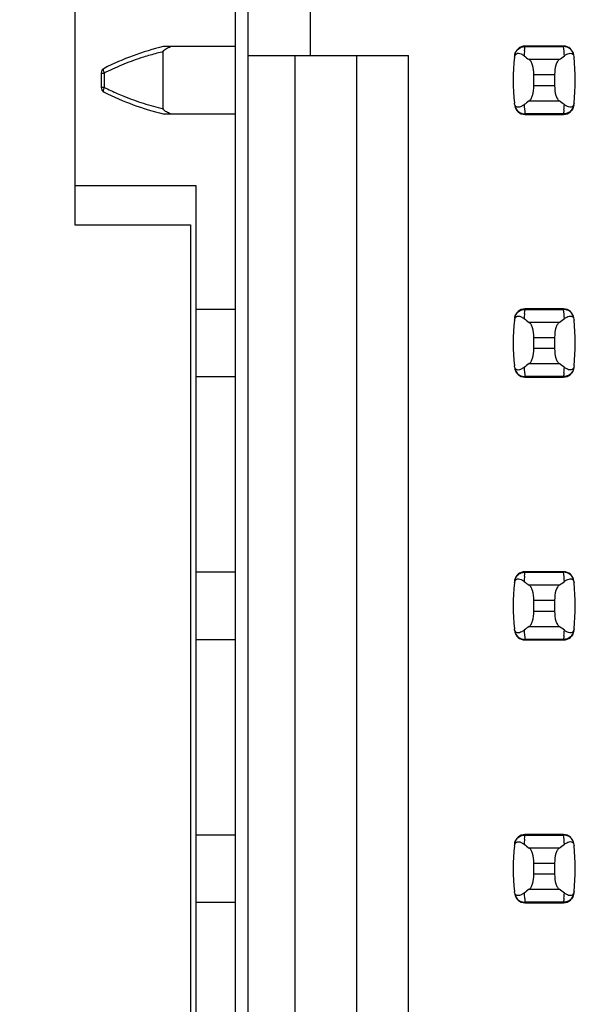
# Model space of a CAD drawing. Header units: inches. Extents: x 0 to 34, y 0 to 22.
# Tile 6 of 47: x 8.513 to 8.936, y 7.985 to 8.734. Entities that reach past the tile are written whole.
import ezdxf

# ---------------------------------------------------------------- set-up
doc = ezdxf.new("R2010")
doc.units = ezdxf.units.IN
doc.header["$LTSCALE"] = 1.87
doc.header["$MEASUREMENT"] = 0
doc.layers.get('0').update_dxf_attribs({"linetype": 'CONTINUOUS'})
doc.layers.add('DIMENSIONS', color=7, linetype='CONTINUOUS')
doc.styles.get("Standard").update_dxf_attribs({"font": 'txt', "width": 0.8})
doc.dimstyles.new('DIMSTYLE_1', dxfattribs={"dimtxt": 0.125, "dimasz": 0.18, "dimexe": 0.125, "dimexo": 0.0625, "dimgap": 0.09, "dimtad": 0, "dimtih": 1, "dimtoh": 1, "dimdec": 3, "dimlfac": 0.5, "dimzin": 4, "dimdsep": 46, "dimtxsty": 'STANDARD', "dimblk": '_FILLED', "dimblk1": '_FILLED', "dimblk2": '_FILLED', "dimcen": 0.09, "dimadec": 0, "dimazin": 0, "dimtp": 0.001, "dimtm": 0.001, "dimtfac": 1, "dimtdec": 3, "dimtofl": 0, "dimtmove": 0, "dimatfit": 3, "dimldrblk": '_FILLED', "dimfxl": 1, "dimtolj": 1, "dimtzin": 4, "dimarcsym": 0})

# ---------------------------------------------------------------- blocks, each defined once
blk = doc.blocks.new('*D18')
at = {"layer": 'DIMENSIONS', "color": 2, "linetype": 'CONTINUOUS'}
blk.add_line((8.58467, 14.26389), (7.80567, 14.26389), dxfattribs=at)
at = {"layer": 'DIMENSIONS', "color": 2, "linetype": 'CONTINUOUS', "insert": (7.74317, 14.32639), "char_height": 0.125, "width": 1.425, "attachment_point": 3, "line_spacing_factor": 0.9}
blk.add_mtext('4.148{\\Ftxt.shx;\\W1.000000;\\H0.125000; }[105.36]', dxfattribs=at)
blk = doc.blocks.new('_FILLED')
at = {"color": 0, "linetype": 'BYBLOCK'}
blk.add_solid([(0, 0), (-1, 0.1736), (-1, -0.1736)], dxfattribs=at)

msp = doc.modelspace()

# ---------------------------------------------------------------- linework, layer by layer
at = {"color": 7, "linetype": 'CONTINUOUS'}
for p, q in [((8.67717, 14.26389), (8.67717, 7.30989)), ((8.687, 7.34301), (8.687, 14.23277)), ((8.55517, 9.19789), (8.55517, 8.57789)), ((8.73424, 8.75403), (8.73424, 8.70679)), ((8.67717, 8.71348), (8.62243, 8.71348)), ((8.62243, 8.66616), (8.62243, 8.70962)), ((8.89719, 8.71037), (8.89735, 8.71192)), ((8.89735, 8.71192), (8.89744, 8.7127)), ((8.89744, 8.7127), (8.89753, 8.71347)), ((8.89755, 8.71387), (8.89753, 8.71347)), ((8.89753, 8.71347), (8.92686, 8.71347)), ((8.92684, 8.71387), (8.89755, 8.71387)), ((8.92686, 8.71347), (8.92684, 8.71387)), ((8.93439, 8.70701), (8.93473, 8.70604)), ((8.687, 8.70679), (8.80905, 8.70679)), ((8.72243, 8.70679), (8.72243, 7.38631)), ((8.76968, 7.43356), (8.76968, 8.70679)), ((8.80905, 7.47293), (8.80905, 8.70679)), ((8.92355, 8.70356), (8.90084, 8.70356)), ((8.93473, 8.70604), (8.93484, 8.70537)), ((8.57519, 8.69337), (8.57759, 8.69337)), ((8.57519, 8.69337), (8.57519, 8.68241)), ((8.57759, 8.68241), (8.57759, 8.69337)), ((8.90432, 8.69215), (8.92007, 8.69215)), ((8.90432, 8.68363), (8.90432, 8.69215)), ((8.92007, 8.69215), (8.92007, 8.68363)), ((8.57759, 8.68241), (8.57519, 8.68241)), ((8.92007, 8.68363), (8.90432, 8.68363)), ((8.88966, 8.66974), (8.88955, 8.67041)), ((8.89, 8.66877), (8.88966, 8.66974)), ((8.90084, 8.67222), (8.92355, 8.67222)), ((8.62243, 8.6623), (8.67717, 8.6623)), ((8.92686, 8.66231), (8.89753, 8.66231)), ((8.89753, 8.66231), (8.89755, 8.66191)), ((8.92684, 8.66191), (8.92686, 8.66231)), ((8.92695, 8.66308), (8.92686, 8.66231)), ((8.92704, 8.66386), (8.92695, 8.66308)), ((8.9272, 8.66541), (8.92704, 8.66386)), ((8.89755, 8.66191), (8.92684, 8.66191)), ((8.55517, 8.60789), (8.64717, 8.60789)), ((8.64717, 8.60789), (8.64717, 7.30989)), ((8.55517, 8.57789), (8.64317, 8.57789)), ((8.64317, 8.57789), (8.64317, 7.27989)), ((8.67717, 8.51348), (8.64717, 8.51348)), ((8.89735, 8.51192), (8.89744, 8.5127)), ((8.89744, 8.5127), (8.89753, 8.51347)), ((8.89755, 8.51387), (8.89753, 8.51347)), ((8.89753, 8.51347), (8.92686, 8.51347)), ((8.92684, 8.51387), (8.89755, 8.51387)), ((8.92686, 8.51347), (8.92684, 8.51387)), ((8.89719, 8.51037), (8.89735, 8.51192)), ((8.93439, 8.50701), (8.93473, 8.50604)), ((8.93473, 8.50604), (8.93484, 8.50537)), ((8.92355, 8.50356), (8.90084, 8.50356)), ((8.90432, 8.49215), (8.92007, 8.49215)), ((8.90432, 8.48363), (8.90432, 8.49215)), ((8.92007, 8.49215), (8.92007, 8.48363)), ((8.92007, 8.48363), (8.90432, 8.48363)), ((8.88966, 8.46974), (8.88955, 8.47041)), ((8.89, 8.46877), (8.88966, 8.46974)), ((8.90084, 8.47222), (8.92355, 8.47222)), ((8.64717, 8.4623), (8.67717, 8.4623)), ((8.92686, 8.46231), (8.89753, 8.46231)), ((8.89753, 8.46231), (8.89755, 8.46191)), ((8.89755, 8.46191), (8.92684, 8.46191)), ((8.92684, 8.46191), (8.92686, 8.46231)), ((8.92695, 8.46308), (8.92686, 8.46231)), ((8.92704, 8.46386), (8.92695, 8.46308)), ((8.9272, 8.46541), (8.92704, 8.46386)), ((8.67717, 8.31348), (8.64717, 8.31348)), ((8.89719, 8.31037), (8.89735, 8.31192)), ((8.89735, 8.31192), (8.89744, 8.3127)), ((8.89744, 8.3127), (8.89753, 8.31347)), ((8.89755, 8.31387), (8.89753, 8.31347)), ((8.89753, 8.31347), (8.92686, 8.31347)), ((8.92684, 8.31387), (8.89755, 8.31387)), ((8.92686, 8.31347), (8.92684, 8.31387)), ((8.92355, 8.30356), (8.90084, 8.30356)), ((8.93439, 8.30701), (8.93473, 8.30604)), ((8.93473, 8.30604), (8.93484, 8.30537)), ((8.90432, 8.29215), (8.92007, 8.29215)), ((8.90432, 8.28363), (8.90432, 8.29215)), ((8.92007, 8.29215), (8.92007, 8.28363)), ((8.92007, 8.28363), (8.90432, 8.28363)), ((8.88966, 8.26974), (8.88955, 8.27041)), ((8.89, 8.26877), (8.88966, 8.26974)), ((8.90084, 8.27222), (8.92355, 8.27222)), ((8.9272, 8.26541), (8.92704, 8.26386)), ((8.64717, 8.2623), (8.67717, 8.2623)), ((8.92686, 8.26231), (8.89753, 8.26231)), ((8.89753, 8.26231), (8.89755, 8.26191)), ((8.89755, 8.26191), (8.92684, 8.26191)), ((8.92684, 8.26191), (8.92686, 8.26231)), ((8.92695, 8.26308), (8.92686, 8.26231)), ((8.92704, 8.26386), (8.92695, 8.26308)), ((8.67717, 8.11348), (8.64717, 8.11348)), ((8.89719, 8.11037), (8.89735, 8.11192)), ((8.89735, 8.11192), (8.89744, 8.1127)), ((8.89744, 8.1127), (8.89753, 8.11347)), ((8.89755, 8.11387), (8.89753, 8.11347)), ((8.89753, 8.11347), (8.92686, 8.11347)), ((8.92684, 8.11387), (8.89755, 8.11387)), ((8.92686, 8.11347), (8.92684, 8.11387)), ((8.92355, 8.10356), (8.90084, 8.10356)), ((8.93439, 8.10701), (8.93473, 8.10604)), ((8.93473, 8.10604), (8.93484, 8.10537)), ((8.90432, 8.09215), (8.92007, 8.09215)), ((8.90432, 8.08363), (8.90432, 8.09215)), ((8.92007, 8.09215), (8.92007, 8.08363)), ((8.92007, 8.08363), (8.90432, 8.08363)), ((8.88966, 8.06974), (8.88955, 8.07041)), ((8.90084, 8.07222), (8.92355, 8.07222)), ((8.89, 8.06877), (8.88966, 8.06974)), ((8.92695, 8.06308), (8.92686, 8.06231)), ((8.92704, 8.06386), (8.92695, 8.06308)), ((8.9272, 8.06541), (8.92704, 8.06386)), ((8.64717, 8.0623), (8.67717, 8.0623)), ((8.92686, 8.06231), (8.89753, 8.06231)), ((8.89753, 8.06231), (8.89755, 8.06191)), ((8.89755, 8.06191), (8.92684, 8.06191)), ((8.92684, 8.06191), (8.92686, 8.06231))]:
    msp.add_line(p, q, dxfattribs=at)
for centre, radius, start, end in [((8.66973, 8.5155), 0.20355, 103.43634, 116.99448), ((8.66921, 8.51044), 0.20459, 104.67127, 107.60223), ((8.66973, 8.50847), 0.20664, 103.23229, 104.67256), ((8.89755, 8.706), 0.00787, 90, 173.04714), ((9.04606, 8.69549), 0.14961, 174.29541, 175.79451), ((8.92684, 8.706), 0.00787, 6.95286, 90), ((8.77832, 8.69549), 0.14963, 4.20561, 6.90091), ((8.66974, 8.50949), 0.20567, 112.09317, 116.2555), ((8.66888, 8.51152), 0.20347, 107.60633, 112.08509), ((9.04605, 8.68789), 0.15748, 173.62876, 186.37124), ((8.88777, 8.69458), 0.01496, 52.62555, 54.6964), ((8.77834, 8.68789), 0.15748, 353.62876, 6.37124), ((8.57912, 8.69337), 0.00394, 116.99448, 180), ((8.67086, 8.50716), 0.20826, 116.24931, 116.60672), ((8.57912, 8.68241), 0.00394, 180, 243.00552), ((8.66973, 8.86028), 0.20355, 243.00552, 256.56366), ((8.67051, 8.86791), 0.20746, 243.39214, 244.89804), ((8.66948, 8.8657), 0.20503, 244.8964, 247.91103), ((8.66888, 8.86426), 0.20347, 247.91491, 252.39367), ((8.66941, 8.86603), 0.20532, 252.40267, 256.77285), ((8.89755, 8.66978), 0.00787, 186.95286, 270), ((9.04607, 8.68029), 0.14963, 184.20561, 186.90091), ((8.92684, 8.66978), 0.00787, 270, 353.04714), ((8.77833, 8.68028), 0.14961, 354.29541, 355.79451), ((8.93663, 8.68121), 0.01497, 232.62594, 234.6885), ((8.89755, 8.506), 0.00787, 90, 173.04714), ((8.92684, 8.506), 0.00787, 6.95286, 90), ((8.77832, 8.49549), 0.14963, 4.20561, 6.90091), ((9.04605, 8.48789), 0.15748, 173.62876, 186.37124), ((8.88777, 8.49458), 0.01496, 52.62555, 54.6964), ((9.04606, 8.49549), 0.14961, 174.29541, 175.79451), ((8.77834, 8.48789), 0.15748, 353.62876, 6.37124), ((8.89755, 8.46978), 0.00787, 186.95286, 270), ((9.04607, 8.48029), 0.14963, 184.20561, 186.90091), ((8.92684, 8.46978), 0.00787, 270, 353.04714), ((8.77833, 8.48028), 0.14961, 354.29541, 355.79451), ((8.93663, 8.48121), 0.01497, 232.62594, 234.6885), ((8.89755, 8.306), 0.00787, 90, 173.04714), ((9.04606, 8.29549), 0.14961, 174.29541, 175.79451), ((8.92684, 8.306), 0.00787, 6.95286, 90), ((8.77832, 8.29549), 0.14963, 4.20561, 6.90091), ((9.04605, 8.28789), 0.15748, 173.62876, 186.37124), ((8.88777, 8.29458), 0.01496, 52.62555, 54.6964), ((8.77834, 8.28789), 0.15748, 353.62876, 6.37124), ((8.89755, 8.26978), 0.00787, 186.95286, 270), ((9.04607, 8.28029), 0.14963, 184.20561, 186.90091), ((8.92684, 8.26978), 0.00787, 270, 353.04714), ((8.77833, 8.28028), 0.14961, 354.29541, 355.79451), ((8.93663, 8.28121), 0.01497, 232.62594, 234.6885), ((8.89755, 8.106), 0.00787, 90, 173.04714), ((9.04606, 8.09549), 0.14961, 174.29541, 175.79451), ((8.92684, 8.106), 0.00787, 6.95286, 90), ((8.77832, 8.09549), 0.14963, 4.20561, 6.90091), ((9.04605, 8.08789), 0.15748, 173.62876, 186.37124), ((8.88777, 8.09458), 0.01496, 52.62555, 54.6964), ((8.77834, 8.08789), 0.15748, 353.62876, 6.37124), ((8.89755, 8.06978), 0.00787, 186.95286, 270), ((9.04607, 8.08029), 0.14963, 184.20561, 186.90091), ((8.92684, 8.06978), 0.00787, 270, 353.04714), ((8.77833, 8.08028), 0.14961, 354.29541, 355.79451), ((8.93663, 8.08121), 0.01497, 232.62594, 234.6885)]:
    msp.add_arc(centre, radius, start, end, dxfattribs=at)
for centre, start_param, end_param in [((9.26833, 8.7414), -2.804032, -2.774684), ((8.55606, 8.7414), -0.366909, -0.33756), ((9.26833, 8.63438), 2.774684, 2.804032), ((8.55606, 8.63438), 0.33756, 0.366909), ((9.26833, 8.5414), -2.804032, -2.774684), ((8.55606, 8.5414), -0.366909, -0.33756), ((9.26833, 8.43438), 2.774684, 2.804032), ((8.55606, 8.43438), 0.33756, 0.366909), ((9.26833, 8.3414), -2.804032, -2.774684), ((8.55606, 8.3414), -0.366909, -0.33756), ((9.26833, 8.23438), 2.774684, 2.804032), ((8.55606, 8.23438), 0.33756, 0.366909), ((9.26833, 8.1414), -2.804032, -2.774684), ((8.55606, 8.1414), -0.366909, -0.33756), ((9.26833, 8.03438), 2.774684, 2.804032), ((8.55606, 8.03438), 0.33756, 0.366909)]:
    msp.add_ellipse(centre, major_axis=(0.3937, 0), ratio=0.267949, start_param=start_param, end_param=end_param, dxfattribs=at)
for points, knots in [([(8.62243, 8.70962), (8.62261, 8.71016), (8.62326, 8.71116), (8.62525, 8.71231), (8.62678, 8.71306), (8.62783, 8.71348)], [0, 0, 0, 0, 0.249418, 0.500086, 1, 1, 1, 1]), ([(8.88955, 8.70537), (8.88966, 8.70638), (8.89036, 8.70824), (8.89279, 8.70854), (8.89465, 8.70791), (8.89582, 8.70721), (8.89641, 8.70679)], [0, 0, 0, 0, 0.344091, 0.54278, 0.755602, 1, 1, 1, 1]), ([(8.88971, 8.70681), (8.88986, 8.70799), (8.89079, 8.71037), (8.89273, 8.71205), (8.89385, 8.7126)], [0, 0, 0, 0, 0.485962, 1, 1, 1, 1]), ([(8.89385, 8.7126), (8.89415, 8.71275), (8.89531, 8.71324), (8.89659, 8.71348), (8.89753, 8.71347)], [0, 0, 0, 0, 0.258954, 1, 1, 1, 1]), ([(8.9306, 8.71257), (8.9303, 8.71272), (8.92912, 8.71323), (8.92781, 8.71348), (8.92686, 8.71347)], [0, 0, 0, 0, 0.258938, 1, 1, 1, 1]), ([(8.92754, 8.70647), (8.92811, 8.7069), (8.92925, 8.70766), (8.93103, 8.70838), (8.93298, 8.70855), (8.93409, 8.70762), (8.93439, 8.70701)], [0, 0, 0, 0, 0.277188, 0.519496, 0.737282, 1, 1, 1, 1]), ([(8.93468, 8.70681), (8.93453, 8.70798), (8.93362, 8.71033), (8.93171, 8.71201), (8.9306, 8.71257)], [0, 0, 0, 0, 0.485899, 1, 1, 1, 1]), ([(8.90432, 8.69215), (8.90432, 8.69461), (8.90393, 8.69807), (8.9024, 8.70185), (8.90139, 8.70317), (8.90084, 8.70356)], [0, 0, 0, 0, 0.604658, 0.834309, 1, 1, 1, 1]), ([(8.92355, 8.70356), (8.923, 8.70317), (8.92199, 8.70185), (8.92046, 8.69807), (8.92007, 8.69461), (8.92007, 8.69215)], [0, 0, 0, 0, 0.165672, 0.395352, 1, 1, 1, 1]), ([(8.57759, 8.69337), (8.57727, 8.69409), (8.57687, 8.69512), (8.57696, 8.69668), (8.57734, 8.69687)], [0, 0, 0, 0, 0.649654, 1, 1, 1, 1]), ([(8.57695, 8.67989), (8.57695, 8.68008), (8.57704, 8.68095), (8.57732, 8.68179), (8.57759, 8.68241)], [0, 0, 0, 0, 0.215945, 1, 1, 1, 1]), ([(8.57734, 8.6789), (8.57728, 8.67894), (8.57699, 8.67918), (8.57695, 8.67959), (8.57695, 8.67989)], [0, 0, 0, 0, 0.187302, 1, 1, 1, 1]), ([(8.90084, 8.67222), (8.90139, 8.6726), (8.9024, 8.67393), (8.90393, 8.67771), (8.90432, 8.68117), (8.90432, 8.68363)], [0, 0, 0, 0, 0.165672, 0.395352, 1, 1, 1, 1]), ([(8.92007, 8.68363), (8.92007, 8.68117), (8.92046, 8.67771), (8.92199, 8.67393), (8.923, 8.6726), (8.92355, 8.67222)], [0, 0, 0, 0, 0.604658, 0.834309, 1, 1, 1, 1]), ([(8.93484, 8.67041), (8.93473, 8.6694), (8.93402, 8.66754), (8.9316, 8.66724), (8.92974, 8.66787), (8.92857, 8.66857), (8.92797, 8.66899)], [0, 0, 0, 0, 0.34411, 0.542772, 0.755567, 1, 1, 1, 1]), ([(8.62783, 8.6623), (8.62678, 8.66272), (8.62525, 8.66347), (8.62326, 8.66461), (8.62261, 8.66562), (8.62243, 8.66616)], [0, 0, 0, 0, 0.499884, 0.750545, 1, 1, 1, 1]), ([(8.88971, 8.66897), (8.88986, 8.66779), (8.89079, 8.66541), (8.89273, 8.66373), (8.89385, 8.66317)], [0, 0, 0, 0, 0.485962, 1, 1, 1, 1]), ([(8.89685, 8.66931), (8.89628, 8.66888), (8.89514, 8.66812), (8.89336, 8.66739), (8.89141, 8.66723), (8.8903, 8.66816), (8.89, 8.66877)], [0, 0, 0, 0, 0.277188, 0.519495, 0.73728, 1, 1, 1, 1]), ([(8.89385, 8.66317), (8.89415, 8.66303), (8.89531, 8.66254), (8.89659, 8.6623), (8.89753, 8.66231)], [0, 0, 0, 0, 0.258954, 1, 1, 1, 1]), ([(8.9306, 8.66321), (8.9303, 8.66306), (8.92912, 8.66255), (8.92781, 8.6623), (8.92686, 8.66231)], [0, 0, 0, 0, 0.258938, 1, 1, 1, 1]), ([(8.93468, 8.66897), (8.93453, 8.6678), (8.93362, 8.66545), (8.93171, 8.66377), (8.9306, 8.66321)], [0, 0, 0, 0, 0.485899, 1, 1, 1, 1]), ([(8.88971, 8.50681), (8.88986, 8.50799), (8.89079, 8.51037), (8.89273, 8.51205), (8.89385, 8.5126)], [0, 0, 0, 0, 0.485962, 1, 1, 1, 1]), ([(8.89385, 8.5126), (8.89415, 8.51275), (8.89531, 8.51324), (8.89659, 8.51348), (8.89753, 8.51347)], [0, 0, 0, 0, 0.258954, 1, 1, 1, 1]), ([(8.9306, 8.51257), (8.9303, 8.51272), (8.92912, 8.51323), (8.92781, 8.51348), (8.92686, 8.51347)], [0, 0, 0, 0, 0.258938, 1, 1, 1, 1]), ([(8.93468, 8.50681), (8.93453, 8.50798), (8.93362, 8.51033), (8.93171, 8.51201), (8.9306, 8.51257)], [0, 0, 0, 0, 0.485899, 1, 1, 1, 1]), ([(8.88955, 8.50537), (8.88966, 8.50638), (8.89036, 8.50824), (8.89279, 8.50854), (8.89465, 8.50791), (8.89582, 8.50721), (8.89641, 8.50679)], [0, 0, 0, 0, 0.344091, 0.54278, 0.755602, 1, 1, 1, 1]), ([(8.92754, 8.50647), (8.92811, 8.5069), (8.92925, 8.50766), (8.93103, 8.50838), (8.93298, 8.50855), (8.93409, 8.50762), (8.93439, 8.50701)], [0, 0, 0, 0, 0.277188, 0.519496, 0.737282, 1, 1, 1, 1]), ([(8.90432, 8.49215), (8.90432, 8.49461), (8.90393, 8.49807), (8.9024, 8.50185), (8.90139, 8.50317), (8.90084, 8.50356)], [0, 0, 0, 0, 0.604658, 0.834309, 1, 1, 1, 1]), ([(8.92355, 8.50356), (8.923, 8.50317), (8.92199, 8.50185), (8.92046, 8.49807), (8.92007, 8.49461), (8.92007, 8.49215)], [0, 0, 0, 0, 0.165672, 0.395352, 1, 1, 1, 1]), ([(8.90084, 8.47222), (8.90139, 8.4726), (8.9024, 8.47393), (8.90393, 8.47771), (8.90432, 8.48117), (8.90432, 8.48363)], [0, 0, 0, 0, 0.165672, 0.395352, 1, 1, 1, 1]), ([(8.92007, 8.48363), (8.92007, 8.48117), (8.92046, 8.47771), (8.92199, 8.47393), (8.923, 8.4726), (8.92355, 8.47222)], [0, 0, 0, 0, 0.604658, 0.834309, 1, 1, 1, 1]), ([(8.88971, 8.46897), (8.88986, 8.46779), (8.89079, 8.46541), (8.89273, 8.46373), (8.89385, 8.46317)], [0, 0, 0, 0, 0.485962, 1, 1, 1, 1]), ([(8.89685, 8.46931), (8.89628, 8.46888), (8.89514, 8.46812), (8.89336, 8.46739), (8.89141, 8.46723), (8.8903, 8.46816), (8.89, 8.46877)], [0, 0, 0, 0, 0.277188, 0.519495, 0.73728, 1, 1, 1, 1]), ([(8.93484, 8.47041), (8.93473, 8.4694), (8.93402, 8.46754), (8.9316, 8.46724), (8.92974, 8.46787), (8.92857, 8.46857), (8.92797, 8.46899)], [0, 0, 0, 0, 0.34411, 0.542772, 0.755567, 1, 1, 1, 1]), ([(8.93468, 8.46897), (8.93453, 8.4678), (8.93362, 8.46545), (8.93171, 8.46377), (8.9306, 8.46321)], [0, 0, 0, 0, 0.485899, 1, 1, 1, 1]), ([(8.89385, 8.46317), (8.89415, 8.46303), (8.89531, 8.46254), (8.89659, 8.4623), (8.89753, 8.46231)], [0, 0, 0, 0, 0.258954, 1, 1, 1, 1]), ([(8.9306, 8.46321), (8.9303, 8.46306), (8.92912, 8.46255), (8.92781, 8.4623), (8.92686, 8.46231)], [0, 0, 0, 0, 0.258938, 1, 1, 1, 1]), ([(8.88971, 8.30681), (8.88986, 8.30799), (8.89079, 8.31037), (8.89273, 8.31205), (8.89385, 8.3126)], [0, 0, 0, 0, 0.485962, 1, 1, 1, 1]), ([(8.89385, 8.3126), (8.89415, 8.31275), (8.89531, 8.31324), (8.89659, 8.31348), (8.89753, 8.31347)], [0, 0, 0, 0, 0.258954, 1, 1, 1, 1]), ([(8.9306, 8.31257), (8.9303, 8.31272), (8.92912, 8.31323), (8.92781, 8.31348), (8.92686, 8.31347)], [0, 0, 0, 0, 0.258938, 1, 1, 1, 1]), ([(8.93468, 8.30681), (8.93453, 8.30798), (8.93362, 8.31033), (8.93171, 8.31201), (8.9306, 8.31257)], [0, 0, 0, 0, 0.485899, 1, 1, 1, 1]), ([(8.88955, 8.30537), (8.88966, 8.30638), (8.89036, 8.30824), (8.89279, 8.30854), (8.89465, 8.30791), (8.89582, 8.30721), (8.89641, 8.30679)], [0, 0, 0, 0, 0.344091, 0.54278, 0.755602, 1, 1, 1, 1]), ([(8.90432, 8.29215), (8.90432, 8.29461), (8.90393, 8.29807), (8.9024, 8.30185), (8.90139, 8.30317), (8.90084, 8.30356)], [0, 0, 0, 0, 0.604658, 0.834309, 1, 1, 1, 1]), ([(8.92355, 8.30356), (8.923, 8.30317), (8.92199, 8.30185), (8.92046, 8.29807), (8.92007, 8.29461), (8.92007, 8.29215)], [0, 0, 0, 0, 0.165672, 0.395352, 1, 1, 1, 1]), ([(8.92754, 8.30647), (8.92811, 8.3069), (8.92925, 8.30766), (8.93103, 8.30838), (8.93298, 8.30855), (8.93409, 8.30762), (8.93439, 8.30701)], [0, 0, 0, 0, 0.277188, 0.519496, 0.737282, 1, 1, 1, 1]), ([(8.90084, 8.27222), (8.90139, 8.2726), (8.9024, 8.27393), (8.90393, 8.27771), (8.90432, 8.28117), (8.90432, 8.28363)], [0, 0, 0, 0, 0.165672, 0.395352, 1, 1, 1, 1]), ([(8.92007, 8.28363), (8.92007, 8.28117), (8.92046, 8.27771), (8.92199, 8.27393), (8.923, 8.2726), (8.92355, 8.27222)], [0, 0, 0, 0, 0.604658, 0.834309, 1, 1, 1, 1]), ([(8.88971, 8.26897), (8.88986, 8.26779), (8.89079, 8.26541), (8.89273, 8.26373), (8.89385, 8.26317)], [0, 0, 0, 0, 0.485962, 1, 1, 1, 1]), ([(8.89685, 8.26931), (8.89628, 8.26888), (8.89514, 8.26812), (8.89336, 8.26739), (8.89141, 8.26723), (8.8903, 8.26816), (8.89, 8.26877)], [0, 0, 0, 0, 0.277188, 0.519495, 0.73728, 1, 1, 1, 1]), ([(8.93484, 8.27041), (8.93473, 8.2694), (8.93402, 8.26754), (8.9316, 8.26724), (8.92974, 8.26787), (8.92857, 8.26857), (8.92797, 8.26899)], [0, 0, 0, 0, 0.34411, 0.542772, 0.755567, 1, 1, 1, 1]), ([(8.93468, 8.26897), (8.93453, 8.2678), (8.93362, 8.26545), (8.93171, 8.26377), (8.9306, 8.26321)], [0, 0, 0, 0, 0.485899, 1, 1, 1, 1]), ([(8.89385, 8.26317), (8.89415, 8.26303), (8.89531, 8.26254), (8.89659, 8.2623), (8.89753, 8.26231)], [0, 0, 0, 0, 0.258954, 1, 1, 1, 1]), ([(8.9306, 8.26321), (8.9303, 8.26306), (8.92912, 8.26255), (8.92781, 8.2623), (8.92686, 8.26231)], [0, 0, 0, 0, 0.258938, 1, 1, 1, 1]), ([(8.88955, 8.10537), (8.88966, 8.10638), (8.89036, 8.10824), (8.89279, 8.10854), (8.89465, 8.10791), (8.89582, 8.10721), (8.89641, 8.10679)], [0, 0, 0, 0, 0.344091, 0.54278, 0.755602, 1, 1, 1, 1]), ([(8.88971, 8.10681), (8.88986, 8.10799), (8.89079, 8.11037), (8.89273, 8.11205), (8.89385, 8.1126)], [0, 0, 0, 0, 0.485962, 1, 1, 1, 1]), ([(8.89385, 8.1126), (8.89415, 8.11275), (8.89531, 8.11324), (8.89659, 8.11348), (8.89753, 8.11347)], [0, 0, 0, 0, 0.258954, 1, 1, 1, 1]), ([(8.9306, 8.11257), (8.9303, 8.11272), (8.92912, 8.11323), (8.92781, 8.11348), (8.92686, 8.11347)], [0, 0, 0, 0, 0.258938, 1, 1, 1, 1]), ([(8.92754, 8.10647), (8.92811, 8.1069), (8.92925, 8.10766), (8.93103, 8.10838), (8.93298, 8.10855), (8.93409, 8.10762), (8.93439, 8.10701)], [0, 0, 0, 0, 0.277188, 0.519496, 0.737282, 1, 1, 1, 1]), ([(8.93468, 8.10681), (8.93453, 8.10798), (8.93362, 8.11033), (8.93171, 8.11201), (8.9306, 8.11257)], [0, 0, 0, 0, 0.485899, 1, 1, 1, 1]), ([(8.90432, 8.09215), (8.90432, 8.09461), (8.90393, 8.09807), (8.9024, 8.10185), (8.90139, 8.10317), (8.90084, 8.10356)], [0, 0, 0, 0, 0.604658, 0.834309, 1, 1, 1, 1]), ([(8.92355, 8.10356), (8.923, 8.10317), (8.92199, 8.10185), (8.92046, 8.09807), (8.92007, 8.09461), (8.92007, 8.09215)], [0, 0, 0, 0, 0.165672, 0.395352, 1, 1, 1, 1]), ([(8.90084, 8.07222), (8.90139, 8.0726), (8.9024, 8.07393), (8.90393, 8.07771), (8.90432, 8.08117), (8.90432, 8.08363)], [0, 0, 0, 0, 0.165672, 0.395352, 1, 1, 1, 1]), ([(8.92007, 8.08363), (8.92007, 8.08117), (8.92046, 8.07771), (8.92199, 8.07393), (8.923, 8.0726), (8.92355, 8.07222)], [0, 0, 0, 0, 0.604658, 0.834309, 1, 1, 1, 1]), ([(8.93484, 8.07041), (8.93473, 8.0694), (8.93402, 8.06754), (8.9316, 8.06724), (8.92974, 8.06787), (8.92857, 8.06857), (8.92797, 8.06899)], [0, 0, 0, 0, 0.34411, 0.542772, 0.755567, 1, 1, 1, 1]), ([(8.88971, 8.06897), (8.88986, 8.06779), (8.89079, 8.06541), (8.89273, 8.06373), (8.89385, 8.06317)], [0, 0, 0, 0, 0.485962, 1, 1, 1, 1]), ([(8.89685, 8.06931), (8.89628, 8.06888), (8.89514, 8.06812), (8.89336, 8.06739), (8.89141, 8.06723), (8.8903, 8.06816), (8.89, 8.06877)], [0, 0, 0, 0, 0.277188, 0.519495, 0.73728, 1, 1, 1, 1]), ([(8.89385, 8.06317), (8.89415, 8.06303), (8.89531, 8.06254), (8.89659, 8.0623), (8.89753, 8.06231)], [0, 0, 0, 0, 0.258954, 1, 1, 1, 1]), ([(8.9306, 8.06321), (8.9303, 8.06306), (8.92912, 8.06255), (8.92781, 8.0623), (8.92686, 8.06231)], [0, 0, 0, 0, 0.258938, 1, 1, 1, 1]), ([(8.93468, 8.06897), (8.93453, 8.0678), (8.93362, 8.06545), (8.93171, 8.06377), (8.9306, 8.06321)], [0, 0, 0, 0, 0.485899, 1, 1, 1, 1])]:
    msp.add_open_spline(points, degree=3, knots=knots, dxfattribs=at)

# ---------------------------------------------------------------- dimensions: what is measured, and where the dimension line sits
at = {"layer": 'DIMENSIONS', "color": 2, "linetype": 'CONTINUOUS'}
dim = msp.add_ordinate_dim(feature_location=(8.58467, 14.26389), offset=(-0.779, 0), dtype=0, origin=(8.64717, 5.96789), dimstyle='DIMSTYLE_1', override={"dimtad": 1, "dimtih": 0, "dimtoh": 0}, dxfattribs=at)
dim.commit()
dim.dimension.update_dxf_attribs({"geometry": '*D18', "text_midpoint": (7.03067, 14.26389)})

doc.saveas('drawing.dxf')
